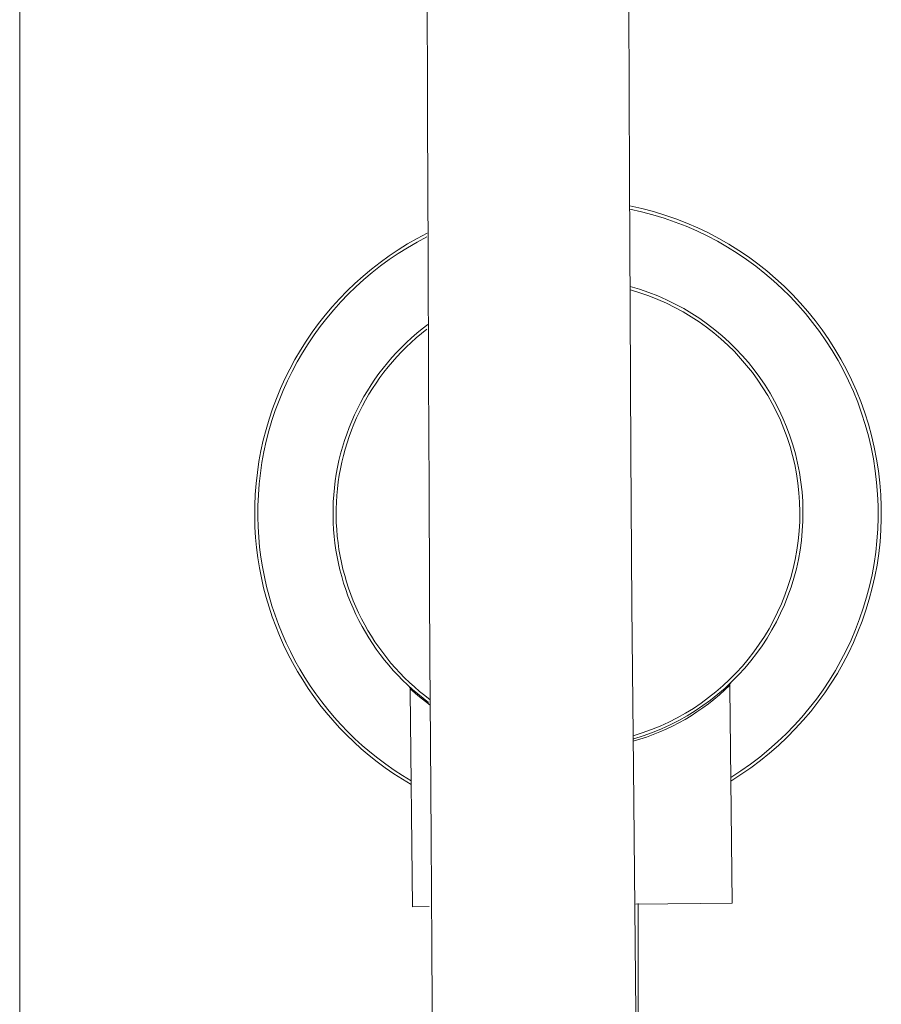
# Model space of a CAD drawing. Header units: millimetres. Extents: x 304.56 to 304.84, y 269.15 to 270.6.
# Tile 2 of 4: x 304.5643 to 304.6193, y 269.5648 to 269.6277. Entities that reach past the tile are written whole.
import ezdxf

# ---------------------------------------------------------------- set-up
doc = ezdxf.new("R2010")
doc.units = ezdxf.units.MM
doc.layers.add('SANINDUSA', color=3, linetype='Continuous')

msp = doc.modelspace()

# ---------------------------------------------------------------- linework, layer by layer
at = {"layer": 'SANINDUSA', "lineweight": 15}
for p, q in [((304.56432954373, 270.5641013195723), (304.56432954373, 269.1784713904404)), ((304.6096547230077, 269.5850704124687), (304.6096531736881, 269.5852090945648)), ((304.5892544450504, 269.5849803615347), (304.5892560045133, 269.5848417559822)), ((304.5892560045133, 269.5848417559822), (304.5892560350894, 269.5848390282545)), ((304.5892560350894, 269.5848390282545), (304.5894104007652, 269.5710678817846)), ((304.6096547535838, 269.5850676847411), (304.6096547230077, 269.5850704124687)), ((304.6098091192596, 269.5712965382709), (304.6096547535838, 269.5850676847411)), ((304.5894104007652, 269.5710678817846), (304.5904575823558, 269.5710796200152)), ((304.6036505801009, 269.5712275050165), (304.6098091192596, 269.5712965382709))]:
    msp.add_line(p, q, dxfattribs=at)
at = {"layer": 'SANINDUSA', "lineweight": 15, "flags": 128}
for points in [[(304.5903614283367, 269.6893759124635), (304.5903187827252, 269.6772868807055), (304.5902974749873, 269.6651292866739), (304.5902952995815, 269.6529532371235), (304.590309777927, 269.6408140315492), (304.5903326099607, 269.6307943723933), (304.5903620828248, 269.6213151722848), (304.5903948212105, 269.6126774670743), (304.5904288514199, 269.6048437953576), (304.5904627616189, 269.5977747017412), (304.5904955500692, 269.5914295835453), (304.5905205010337, 269.5868458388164), (304.590550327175, 269.5815868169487), (304.5905866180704, 269.5754420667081), (304.5906286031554, 269.5685599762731), (304.59067441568, 269.5611258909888), (304.5907215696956, 269.5533675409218), (304.5907869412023, 269.5422069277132), (304.5908494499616, 269.532134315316), (304.5909253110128, 269.5227813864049), (304.5910209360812, 269.5137221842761), (304.5910687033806, 269.5092814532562), (304.5911053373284, 269.5049935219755), (304.5911267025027, 269.500817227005)], [(304.6038717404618, 269.5002283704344), (304.6039016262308, 269.50553074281), (304.6039415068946, 269.5109858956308), (304.6039793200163, 269.5167234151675), (304.6039978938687, 269.5229673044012), (304.6039831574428, 269.5300563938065), (304.603938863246, 269.5369536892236), (304.6038667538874, 269.5448059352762), (304.6037773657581, 269.5532198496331), (304.6036809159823, 269.5620291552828), (304.6035871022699, 269.5710084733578), (304.603501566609, 269.5799647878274), (304.6034149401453, 269.5902676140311), (304.6033453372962, 269.6000805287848), (304.6032925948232, 269.6092131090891), (304.6032551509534, 269.6175089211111), (304.6032211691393, 269.628583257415), (304.603205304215, 269.6404134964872), (304.6032115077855, 269.6531019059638), (304.6032441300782, 269.6666576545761), (304.6032801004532, 269.6756239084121), (304.6033292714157, 269.6849334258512)], [(304.5905370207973, 269.5839330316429), (304.5897476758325, 269.5845405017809), (304.58925640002, 269.5849800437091)], [(304.6038036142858, 269.550749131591), (304.6038036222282, 269.5512787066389), (304.603803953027, 269.5712681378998)]]:
    msp.add_lwpolyline(points, dxfattribs=at)
at = {"layer": 'SANINDUSA', "lineweight": 15}
for centre, radius, start, end in [((304.5993295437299, 269.5961806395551), 0.01980000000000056, 301.649804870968, 78.49334592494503), ((304.5993295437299, 269.5961806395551), 0.02000000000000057, 301.3060516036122, 78.59165717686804), ((304.5993295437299, 269.5961806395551), 0.02000000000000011, 116.7025849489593, 180.6422218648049), ((304.5993295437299, 269.5961806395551), 0.0198000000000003, 117.0963234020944, 180.6422218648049), ((304.5993295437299, 269.5961806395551), 0.01500000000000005, 286.279807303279, 74.66019273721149), ((304.5993295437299, 269.5961806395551), 0.01479999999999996, 286.3096974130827, 74.3235546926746), ((304.5993295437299, 269.5961806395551), 0.01499999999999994, 126.6010736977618, 180.6422218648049), ((304.5993295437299, 269.5961806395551), 0.01479999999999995, 127.5429043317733, 180.6422218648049), ((304.5993295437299, 269.5961806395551), 0.02000000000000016, 180.6422218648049, 239.9783921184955), ((304.5993295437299, 269.5961806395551), 0.01980000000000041, 180.6422218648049, 239.6346388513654), ((304.5993295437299, 269.5961806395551), 0.01500000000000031, 180.6422218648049, 233.6192877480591), ((304.5993295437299, 269.5961806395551), 0.01480000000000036, 180.6422218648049, 233.5402356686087), ((304.599777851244, 269.5951299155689), 0.01399696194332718, 285.3690323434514, 314.8614039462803), ((304.6098511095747, 269.5852109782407), 0.000199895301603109, 133.8075071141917, 180.6654698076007), ((304.6098531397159, 269.5852127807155), 0.0002000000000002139, 133.8057912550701, 181.0560642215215), ((304.5890544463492, 269.5849796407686), 0.0002000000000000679, 0.2064847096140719, 47.47865247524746), ((304.5890565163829, 269.5849778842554), 0.0001998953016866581, 0.6189739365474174, 47.47693659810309)]:
    msp.add_arc(centre, radius, start, end, dxfattribs=at)

doc.saveas('drawing.dxf')
